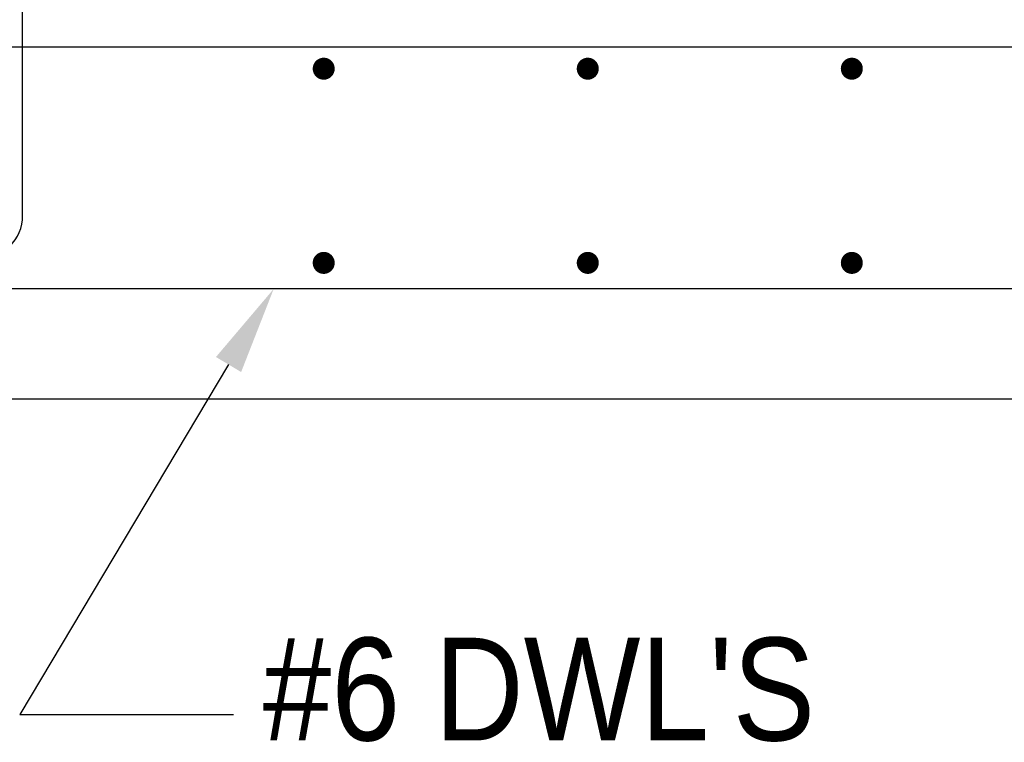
# Model space of a CAD drawing. Extents: x -132 to 3250, y 149 to 2856.
# Tile 33 of 41: x 2772 to 2906, y 1871 to 1969. Entities that reach past the tile are written whole.
import ezdxf

# ---------------------------------------------------------------- set-up
doc = ezdxf.new("R2010")
doc.units = 0
doc.header["$LTSCALE"] = 96
doc.header["$MEASUREMENT"] = 0
for name, color, linetype in [('S1', 2, 'CONTINUOUS'), ('S3', 4, 'CONTINUOUS'), ('S7R', 3, 'CONTINUOUS')]:
    doc.layers.add(name, color=color, linetype=linetype)
doc.styles.add('SX-FRAC', font='SX-FRAC.shx', dxfattribs={"width": 0.9, "height": 1.322835})

msp = doc.modelspace()

# ---------------------------------------------------------------- linework, layer by layer
at = {"layer": 'S1', "color": 3}
msp.add_line((3041.29745, 1917.51628), (2639.29745, 1917.51628), dxfattribs=at)
at = {"layer": 'S3', "color": 4}
for p, q in [((2645.29745, 1965.51628), (3035.29745, 1965.51628)), ((3029.29745, 1932.51628), (2755.26515, 1932.51628))]:
    msp.add_line(p, q, dxfattribs=at)
msp.add_lwpolyline([(2729.68939, 1936.54865), (2766.25123, 1936.54865, 0.414213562), (2772.25123, 1942.54865), (2772.25123, 2739.51628)], format="xyb", dxfattribs=at)
at = {"layer": 'S3', "const_width": 1.5}
for points in [[(2812.54745, 1962.51628, 1), (2814.04745, 1962.51628, 1)], [(2848.54745, 1962.51628, 1), (2850.04745, 1962.51628, 1)], [(2884.54745, 1962.51628, 1), (2886.04745, 1962.51628, 1)], [(2812.54745, 1936.06087, 1), (2814.04745, 1936.06087, 1)], [(2848.54745, 1936.06087, 1), (2850.04745, 1936.06087, 1)], [(2884.54745, 1936.06087, 1), (2886.04745, 1936.06087, 1)]]:
    msp.add_lwpolyline(points, format="xyb", close=True, dxfattribs=at)
at = {"layer": 'S7R', "color": 1}
for p, q in [((2800.32347, 1922.2144), (2771.84795, 1874.54574)), ((2771.84795, 1874.54574), (2800.9807, 1874.54574))]:
    msp.add_line(p, q, dxfattribs=at)
msp.add_solid([(2798.60649, 1923.24006), (2802.04045, 1921.18874), (2806.47744, 1932.51628)], dxfattribs=at)

# ---------------------------------------------------------------- texts
at = {"layer": 'S7R', "style": 'SX-FRAC', "width": 0.9}
msp.add_text("#6 DWL'S", height=14, dxfattribs=at).set_placement((2804.97746, 1870.99483))

doc.saveas('drawing.dxf')
